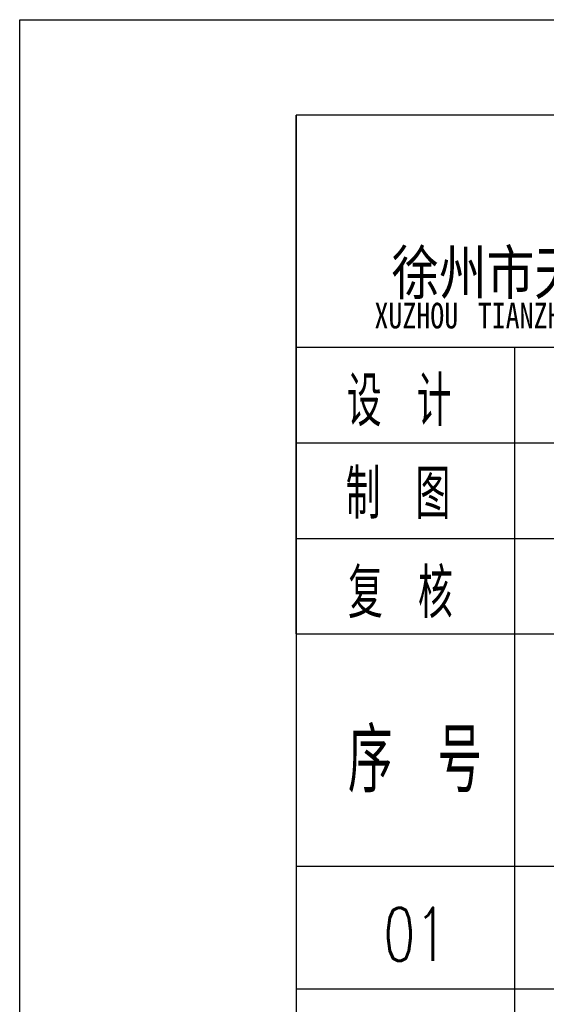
# Model space of a CAD drawing. Extents: x 427948 to 764348, y 274849 to 601549.
# Tile 19 of 203: x 427948 to 431803, y 594337 to 601549. Entities that reach past the tile are written whole.
import ezdxf

# ---------------------------------------------------------------- set-up
doc = ezdxf.new("R2010")
doc.units = 0
doc.header["$LTSCALE"] = 1000
doc.header["$MEASUREMENT"] = 0
doc.layers.get('0').update_dxf_attribs({"linetype": 'CONTINUOUS'})
doc.layers.add('图框', color=4, linetype='CONTINUOUS')
doc.styles.add('HZTXT', font='ROMANS', dxfattribs={"width": 0.8, "bigfont": 'HZTXT'})
doc.styles.add('黑体', font='simhei.ttf')

msp = doc.modelspace()

# ---------------------------------------------------------------- linework, layer by layer
at = {"layer": '图框'}
for p, q in [((429973, 597049.4), (429973, 600849.4)), ((429973, 600849.4), (429973, 572849.4)), ((447973, 600849.4), (429973, 600849.4)), ((429973, 599149.4), (437573, 599149.4)), ((431573, 597049.4), (431573, 599149.4)), ((429973, 598449.4), (437573, 598449.4)), ((429973, 597749.4), (447973, 597749.4)), ((429973, 597049.4), (447973, 597049.4)), ((431573, 577349.4), (431573, 597049.4)), ((429973, 595349.4), (447973, 595349.4)), ((429973, 594449.4), (447973, 594449.4))]:
    msp.add_line(p, q, dxfattribs=at)
msp.add_lwpolyline([(427948, 601549.4), (448973, 601549.4), (448973, 571849.4), (427948, 571849.4)], close=True, dxfattribs=at)

# ---------------------------------------------------------------- texts
for s, height, style, width, p in [('徐州市天正建筑设计有限公司', 318.981, '黑体', 0.8, (430670.3, 599537.3)), ('XUZHOU', 187.76, '黑体', 0.8, (430544.8, 599287.8)), ('TIANZHENG', 187.76, '黑体', 0.8, (431300.9, 599287.8)), ('设', 364, 'HZTXT', 0.7, (430342.7, 598572.1)), ('计', 364, 'HZTXT', 0.7, (430854.3, 598572.1)), ('制', 364, 'HZTXT', 0.7, (430334.2, 597892.7)), ('图', 364, 'HZTXT', 0.7, (430845.8, 597892.7)), ('复', 364, 'HZTXT', 0.7, (430351.9, 597165.9)), ('核', 364, 'HZTXT', 0.7, (430863.5, 597165.9)), ('序', 465.9, 'HZTXT', 0.7, (430350.7, 595889.8)), ('号', 465.9, 'HZTXT', 0.7, (431005.5, 595889.8)), ('01', 390, 'HZTXT', 0.7, (430610.5, 594654.4))]:
    msp.add_text(s, height=height, dxfattribs=dict(style=style, width=width)).set_placement(p)

doc.saveas('drawing.dxf')
